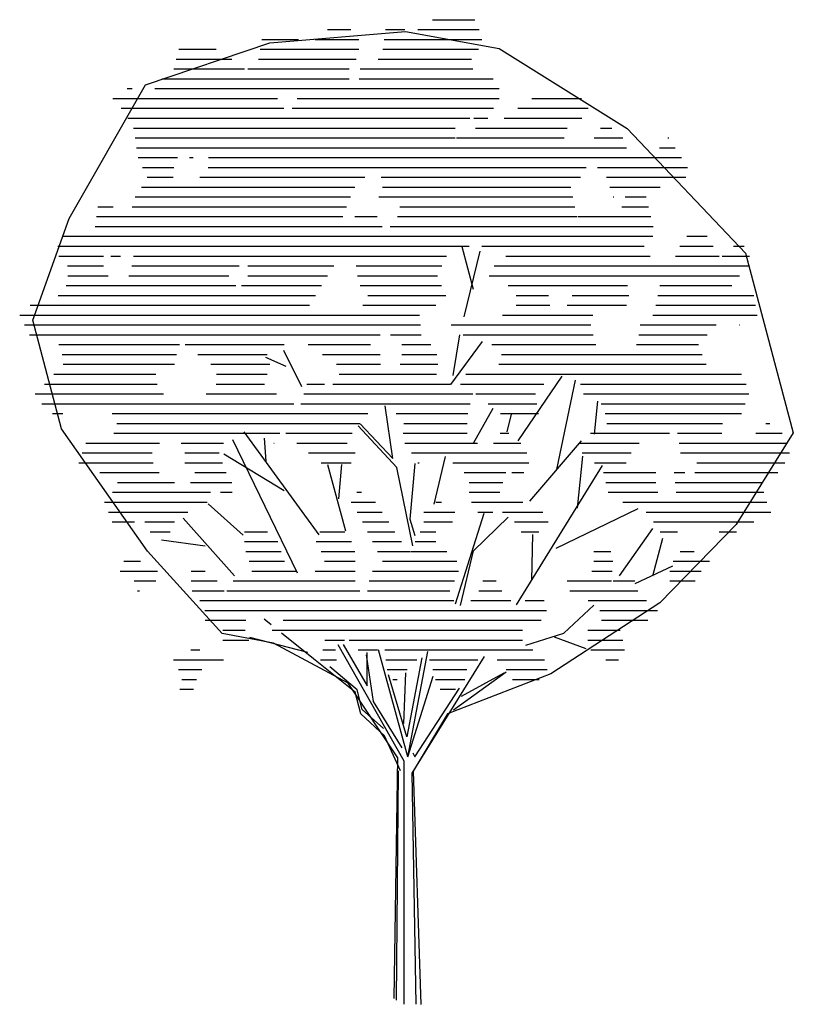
# Model space of a CAD drawing. Extents: x 26.2 to 35.7, y 27 to 39.
import ezdxf

# ---------------------------------------------------------------- set-up
doc = ezdxf.new("R2010")
doc.units = 0
doc.layers.get('0').update_dxf_attribs({"linetype": 'CONTINUOUS'})
doc.layers.add('TR_OUT', color=7, linetype='CONTINUOUS')

# ---------------------------------------------------------------- blocks, each defined once
blk = doc.blocks.new('*X')
at = {"color": 0}
for p, q in [((31.2237, 25), (31.6514, 25)), ((30.1557, 24.9), (30.3912, 24.9)), ((30.7458, 24.9), (30.9401, 24.9)), ((31.0723, 24.9), (31.697, 24.9)), ((29.4893, 24.8), (29.861, 24.8)), ((30.0293, 24.8), (30.4734, 24.8)), ((30.73, 24.8), (31.7252, 24.8)), ((28.6438, 24.7), (29.0242, 24.7)), ((29.4721, 24.7), (30.4734, 24.7)), ((30.7178, 24.7), (31.6895, 24.7)), ((28.6185, 24.6), (29.1828, 24.6)), ((29.4549, 24.6), (30.4465, 24.6)), ((30.6712, 24.6), (31.6195, 24.6)), ((28.5931, 24.5), (29.3133, 24.5)), ((29.3459, 24.5), (30.3744, 24.5)), ((30.4868, 24.5), (31.6311, 24.5)), ((28.4731, 24.4), (30.3744, 24.4)), ((30.4767, 24.4), (31.8402, 24.4)), ((28.1194, 24.3), (28.1709, 24.3)), ((28.4016, 24.3), (31.8996, 24.3)), ((27.9748, 24.2), (29.6481, 24.2)), ((29.8471, 24.2), (31.8996, 24.2)), ((32.2314, 24.2), (32.7371, 24.2)), ((28.0602, 24.1), (29.7106, 24.1)), ((29.7971, 24.1), (31.8416, 24.1)), ((32.0904, 24.1), (32.8044, 24.1)), ((28.1262, 24), (31.6027, 24)), ((31.6412, 24), (31.7858, 24)), ((31.9494, 24), (32.7408, 24)), ((28.1828, 23.9), (31.4528, 23.9)), ((31.6578, 23.9), (32.5912, 23.9)), ((32.9307, 23.9), (33.0444, 23.9)), ((28.2022, 23.8), (31.4525, 23.8)), ((31.4678, 23.8), (32.5619, 23.8)), ((32.8665, 23.8), (33.1562, 23.8)), ((33.6128, 23.8), (33.6242, 23.8)), ((28.2156, 23.7), (28.9308, 23.7)), ((28.9342, 23.7), (33.1931, 23.7)), ((33.5275, 23.7), (33.6876, 23.7)), ((28.231, 23.6), (28.6308, 23.6)), ((28.7529, 23.6), (28.7909, 23.6)), ((28.9467, 23.6), (33.751, 23.6)), ((28.2772, 23.5), (28.5947, 23.5)), ((28.9417, 23.5), (32.7825, 23.5)), ((32.8974, 23.5), (33.8143, 23.5)), ((28.3233, 23.4), (28.5865, 23.4)), ((28.8567, 23.4), (30.5334, 23.4)), ((30.7003, 23.4), (32.727, 23.4)), ((32.9904, 23.4), (33.796, 23.4)), ((28.2659, 23.3), (30.4334, 23.3)), ((30.7133, 23.3), (32.6295, 23.3)), ((33.0238, 23.3), (33.5368, 23.3)), ((28.2008, 23.2), (30.3886, 23.2)), ((30.6758, 23.2), (32.6495, 23.2)), ((33.0571, 23.2), (33.0638, 23.2)), ((33.1806, 23.2), (33.3937, 23.2)), ((27.8205, 23.1), (27.9764, 23.1)), ((28.172, 23.1), (30.3502, 23.1)), ((30.8905, 23.1), (32.6695, 23.1)), ((33.1473, 23.1), (33.4174, 23.1)), ((27.8078, 23), (30.3117, 23)), ((30.433, 23), (30.6595, 23)), ((30.8665, 23), (32.6895, 23)), ((32.6995, 23), (33.4412, 23)), ((27.795, 22.9), (30.7095, 22.9)), ((30.7938, 22.9), (33.465, 22.9)), ((27.4657, 22.8), (33.4613, 22.8)), ((33.8059, 22.8), (34.0119, 22.8)), ((27.4143, 22.7), (31.5936, 22.7)), ((31.7227, 22.7), (33.3736, 22.7)), ((33.7345, 22.7), (34.073, 22.7)), ((34.2798, 22.7), (34.3877, 22.7)), ((27.4243, 22.6), (27.88, 22.6)), ((27.955, 22.6), (28.0509, 22.6)), ((28.1837, 22.6), (31.3635, 22.6)), ((31.9664, 22.6), (33.435, 22.6)), ((33.6899, 22.6), (34.134, 22.6)), ((34.1653, 22.6), (34.4451, 22.6)), ((27.5136, 22.5), (27.88, 22.5)), ((28.1656, 22.5), (29.2575, 22.5)), ((29.3463, 22.5), (30.219, 22.5)), ((30.4475, 22.5), (31.3181, 22.5)), ((31.8498, 22.5), (34.4451, 22.5)), ((27.5157, 22.4), (27.9268, 22.4)), ((28.1383, 22.4), (29.1535, 22.4)), ((29.3463, 22.4), (30.1565, 22.4)), ((30.4617, 22.4), (31.2727, 22.4)), ((31.7998, 22.4), (34.3407, 22.4)), ((27.5001, 22.3), (29.2249, 22.3)), ((29.2825, 22.3), (30.0945, 22.3)), ((30.4889, 22.3), (31.3133, 22.3)), ((31.9911, 22.3), (33.2023, 22.3)), ((33.5331, 22.3), (34.2626, 22.3)), ((27.4196, 22.2), (30.033, 22.2)), ((30.5658, 22.2), (31.3577, 22.2)), ((32.0726, 22.2), (32.4017, 22.2)), ((32.6401, 22.2), (33.2166, 22.2)), ((33.5117, 22.2), (34.4865, 22.2)), ((27.1327, 22.1), (29.9715, 22.1)), ((30.5158, 22.1), (31.255, 22.1)), ((32.0726, 22.1), (32.4159, 22.1)), ((32.5894, 22.1), (33.1926, 22.1)), ((33.4902, 22.1), (34.5052, 22.1)), ((27.0277, 22), (31.0901, 22)), ((31.934, 22), (32.8527, 22)), ((33.4609, 22), (34.5203, 22)), ((27.077, 21.9), (31.0992, 21.9)), ((31.411, 21.9), (32.8305, 21.9)), ((33.3311, 21.9), (34.1058, 21.9)), ((34.3412, 21.9), (34.3437, 21.9)), ((27.1275, 21.8), (30.6905, 21.8)), ((30.796, 21.8), (31.1083, 21.8)), ((31.5334, 21.8), (32.8536, 21.8)), ((33.32, 21.8), (34.0137, 21.8)), ((27.4268, 21.7), (28.6501, 21.7)), ((28.7087, 21.7), (29.7157, 21.7)), ((29.9602, 21.7), (30.5916, 21.7)), ((30.9103, 21.7), (31.2065, 21.7)), ((31.8242, 21.7), (32.8809, 21.7)), ((33.2961, 21.7), (33.9236, 21.7)), ((27.4607, 21.6), (28.6215, 21.6)), ((28.8381, 21.6), (29.5408, 21.6)), ((30.103, 21.6), (30.6916, 21.6)), ((30.9116, 21.6), (31.2675, 21.6)), ((31.9239, 21.6), (33.9626, 21.6)), ((27.4684, 21.5), (28.6014, 21.5)), ((28.971, 21.5), (29.5686, 21.5)), ((30.2458, 21.5), (30.6926, 21.5)), ((30.8934, 21.5), (31.2777, 21.5)), ((31.8953, 21.5), (34.0018, 21.5)), ((27.3744, 21.4), (28.4117, 21.4)), ((29.0281, 21.4), (29.5414, 21.4)), ((30.2735, 21.4), (31.2625, 21.4)), ((31.5627, 21.4), (34.3637, 21.4)), ((27.2805, 21.3), (28.426, 21.3)), ((29.0227, 21.3), (29.5141, 21.3)), ((29.9451, 21.3), (30.1258, 21.3)), ((30.211, 21.3), (31.4053, 21.3)), ((31.5056, 21.3), (32.3523, 21.3)), ((32.7256, 21.3), (34.409, 21.3)), ((27.1865, 21.2), (28.4905, 21.2)), ((28.923, 21.2), (29.6359, 21.2)), ((29.9143, 21.2), (31.6318, 21.2)), ((31.6623, 21.2), (32.2694, 21.2)), ((32.7554, 21.2), (34.4377, 21.2)), ((27.2529, 21.1), (29.8136, 21.1)), ((29.8835, 21.1), (31.6064, 21.1)), ((31.7884, 21.1), (32.284, 21.1)), ((32.9369, 21.1), (34.4008, 21.1)), ((27.3613, 21), (27.4677, 21)), ((27.9689, 21), (30.5642, 21)), ((30.852, 21), (31.5811, 21)), ((31.9145, 21), (32.2986, 21)), ((32.9775, 21), (34.3638, 21)), ((28.0141, 20.9), (30.4827, 20.9)), ((30.9324, 20.9), (31.5755, 20.9)), ((32.9946, 20.9), (34.1676, 20.9)), ((34.6093, 20.9), (34.6491, 20.9)), ((27.986, 20.8), (29.6707, 20.8)), ((29.7337, 20.8), (30.4065, 20.8)), ((30.9228, 20.8), (31.5755, 20.8)), ((31.9109, 20.8), (31.9985, 20.8)), ((32.8264, 20.8), (33.63, 20.8)), ((33.712, 20.8), (34.1629, 20.8)), ((34.5076, 20.8), (34.7754, 20.8)), ((27.6996, 20.7), (28.4473, 20.7)), ((28.6698, 20.7), (29.098, 20.7)), ((29.6092, 20.7), (29.6147, 20.7)), ((29.8438, 20.7), (30.3554, 20.7)), ((30.9427, 20.7), (31.6793, 20.7)), ((31.8414, 20.7), (32.1212, 20.7)), ((32.7127, 20.7), (33.3214, 20.7)), ((33.7274, 20.7), (34.8301, 20.7)), ((27.6642, 20.6), (28.3723, 20.6)), ((28.7058, 20.6), (29.056, 20.6)), ((29.9609, 20.6), (30.4349, 20.6)), ((31.0088, 20.6), (32.1822, 20.6)), ((32.7415, 20.6), (33.2398, 20.6)), ((33.7428, 20.6), (34.8483, 20.6)), ((27.6288, 20.5), (28.3855, 20.5)), ((28.7064, 20.5), (29.0902, 20.5)), ((30.0901, 20.5), (30.3971, 20.5)), ((31.075, 20.5), (31.0884, 20.5)), ((31.4283, 20.5), (32.2013, 20.5)), ((32.8698, 20.5), (33.1887, 20.5)), ((33.9094, 20.5), (34.803, 20.5)), ((27.8438, 20.4), (28.4454, 20.4)), ((28.8084, 20.4), (29.1245, 20.4)), ((31.5452, 20.4), (31.9675, 20.4)), ((32.0277, 20.4), (32.1505, 20.4)), ((32.9586, 20.4), (33.493, 20.4)), ((33.6788, 20.4), (33.7874, 20.4)), ((33.8872, 20.4), (34.7305, 20.4)), ((28.0216, 20.3), (28.6009, 20.3)), ((28.764, 20.3), (29.183, 20.3)), ((31.596, 20.3), (31.9373, 20.3)), ((32.9826, 20.3), (33.493, 20.3)), ((33.6888, 20.3), (34.5681, 20.3)), ((27.9712, 20.2), (28.9675, 20.2)), ((29.0671, 20.2), (29.1876, 20.2)), ((30.4533, 20.2), (30.4993, 20.2)), ((31.596, 20.2), (31.907, 20.2)), ((33.0066, 20.2), (33.5115, 20.2)), ((33.6988, 20.2), (34.5907, 20.2)), ((27.8909, 20.1), (28.9329, 20.1)), ((30.3953, 20.1), (30.6432, 20.1)), ((31.2565, 20.1), (31.3147, 20.1)), ((31.6181, 20.1), (32.1394, 20.1)), ((33.1548, 20.1), (34.6192, 20.1)), ((27.9291, 20), (28.7364, 20)), ((30.4556, 20), (30.7104, 20)), ((31.1353, 20), (31.449, 20)), ((31.6819, 20), (31.8357, 20)), ((31.9349, 20), (32.3439, 20)), ((33.3942, 20), (34.6589, 20)), ((27.9672, 19.9), (28.1938, 19.9)), ((28.2984, 19.9), (28.6025, 19.9)), ((30.5123, 19.9), (30.7775, 19.9)), ((31.1353, 19.9), (31.4257, 19.9)), ((32.0549, 19.9), (32.3978, 19.9)), ((33.467, 19.9), (34.4884, 19.9)), ((28.3531, 19.8), (28.5584, 19.8)), ((29.3132, 19.8), (29.5442, 19.8)), ((30.077, 19.8), (30.331, 19.8)), ((30.5626, 19.8), (30.8381, 19.8)), ((31.0977, 19.8), (31.2547, 19.8)), ((32.1229, 19.8), (32.3026, 19.8)), ((33.5367, 19.8), (33.7112, 19.8)), ((34.1369, 19.8), (34.3097, 19.8)), ((29.3132, 19.7), (29.6523, 19.7)), ((30.0405, 19.7), (30.4003, 19.7)), ((30.613, 19.7), (30.9061, 19.7)), ((31.0477, 19.7), (31.2547, 19.7)), ((29.325, 19.6), (29.6853, 19.6)), ((30.0896, 19.6), (30.4342, 19.6)), ((30.6633, 19.6), (30.9914, 19.6)), ((30.9978, 19.6), (31.3688, 19.6)), ((32.8619, 19.6), (33.033, 19.6)), ((33.7374, 19.6), (33.8806, 19.6)), ((28.0875, 19.5), (28.2559, 19.5)), ((29.3609, 19.5), (29.7182, 19.5)), ((30.1235, 19.5), (30.4358, 19.5)), ((30.7136, 19.5), (31.4687, 19.5)), ((32.8619, 19.5), (33.0555, 19.5)), ((33.6688, 19.5), (34.037, 19.5)), ((28.0486, 19.4), (28.4274, 19.4)), ((28.7707, 19.4), (28.912, 19.4)), ((29.3859, 19.4), (29.8328, 19.4)), ((30.0316, 19.4), (30.4358, 19.4)), ((30.6137, 19.4), (31.4856, 19.4)), ((32.8417, 19.4), (33.0476, 19.4)), ((33.6334, 19.4), (33.9529, 19.4)), ((28.1893, 19.3), (28.4127, 19.3)), ((28.7707, 19.3), (29.0333, 19.3)), ((29.1954, 19.3), (30.4358, 19.3)), ((30.5776, 19.3), (31.4476, 19.3)), ((31.7343, 19.3), (31.8679, 19.3)), ((32.5923, 19.3), (33.0397, 19.3)), ((33.0587, 19.3), (33.2772, 19.3)), ((33.6337, 19.3), (33.8912, 19.3)), ((28.2254, 19.2), (28.2447, 19.2)), ((28.7807, 19.2), (29.1064, 19.2)), ((29.1331, 19.2), (30.4846, 19.2)), ((30.5622, 19.2), (31.3986, 19.2)), ((31.6929, 19.2), (31.9283, 19.2)), ((32.618, 19.2), (33.3077, 19.2)), ((28.8581, 19.1), (31.4376, 19.1)), ((31.6115, 19.1), (32.0176, 19.1)), ((32.163, 19.1), (32.3564, 19.1)), ((32.8034, 19.1), (33.3954, 19.1)), ((28.9106, 19), (32.3808, 19)), ((32.9213, 19), (33.5088, 19)), ((28.9132, 18.9), (29.3247, 18.9)), ((29.7046, 18.9), (32.3259, 18.9)), ((32.9404, 18.9), (33.4089, 18.9)), ((29.0914, 18.8), (29.3195, 18.8)), ((29.593, 18.8), (32.1385, 18.8)), ((32.8004, 18.8), (33.1298, 18.8)), ((29.0914, 18.7), (29.3573, 18.7)), ((30.1296, 18.7), (30.3296, 18.7)), ((30.3744, 18.7), (32.1385, 18.7)), ((32.8004, 18.7), (33.1579, 18.7)), ((28.7675, 18.6), (28.8595, 18.6)), ((30.1073, 18.6), (30.2378, 18.6)), ((30.4683, 18.6), (30.6639, 18.6)), ((30.7391, 18.6), (32.243, 18.6)), ((32.8318, 18.6), (33.1748, 18.6)), ((28.5898, 18.5), (29.099, 18.5)), ((30.0849, 18.5), (30.248, 18.5)), ((30.7483, 18.5), (31.0641, 18.5)), ((31.1909, 18.5), (31.6844, 18.5)), ((31.8807, 18.5), (32.3608, 18.5)), ((32.9822, 18.5), (33.111, 18.5)), ((28.6402, 18.4), (28.8782, 18.4)), ((30.7626, 18.4), (30.9641, 18.4)), ((31.2254, 18.4), (31.5697, 18.4)), ((31.9702, 18.4), (32.3889, 18.4)), ((28.6756, 18.3), (28.8231, 18.3)), ((30.8187, 18.3), (30.8642, 18.3)), ((31.2515, 18.3), (31.551, 18.3)), ((32.034, 18.3), (32.306, 18.3)), ((28.6566, 18.2), (28.7943, 18.2)), ((31.3009, 18.2), (31.4553, 18.2))]:
    blk.add_line(p, q, dxfattribs=at)

msp = doc.modelspace()

# ---------------------------------------------------------------- linework, layer by layer
at = {"color": 0}
for p, q in [((31.765, 35.71), (31.627, 36.232)), ((31.655, 35.38), (31.847, 36.177)), ((31.517, 34.665), (31.6, 35.16)), ((31.49, 34.555), (31.875, 35.077)), ((29.675, 34.527), (29.455, 34.967)), ((29.483, 34.775), (29.235, 34.885)), ((32.313, 33.866), (32.849, 34.657)), ((32.784, 33.518), (33.009, 34.608)), ((33.242, 33.95), (33.283, 34.35)), ((30.782, 33.653), (30.691, 34.296)), ((31.767, 33.839), (32.008, 34.265)), ((32.178, 33.977), (32.229, 34.194)), ((29.883, 32.721), (28.972, 33.977)), ((30.831, 33.543), (30.36, 34.05)), ((30.384, 34.075), (30.782, 33.653)), ((29.619, 32.255), (28.833, 33.878)), ((29.238, 33.62), (29.218, 33.902)), ((32.452, 33.133), (33.083, 33.866)), ((29.459, 33.26), (28.722, 33.706)), ((31.289, 33.096), (31.424, 33.678)), ((33.034, 33.047), (33.099, 33.679)), ((30.21, 32.768), (29.989, 33.573)), ((30.126, 33.162), (30.162, 33.579)), ((31.027, 32.588), (30.831, 33.543)), ((31.052, 33.592), (30.99, 32.912)), ((32.29, 31.87), (33.341, 33.567)), ((28.957, 32.719), (28.53, 33.099)), ((32.776, 32.559), (33.775, 33.043)), ((28.853, 32.224), (28.227, 32.924)), ((30.99, 32.912), (31.052, 32.715)), ((31.549, 31.879), (31.895, 32.985)), ((31.768, 32.527), (32.19, 32.936)), ((33.545, 32.224), (33.955, 32.801)), ((28.493, 32.584), (27.964, 32.658)), ((32.477, 32.17), (32.489, 32.727)), ((33.955, 32.224), (34.074, 32.682)), ((31.609, 31.859), (31.768, 32.527)), ((33.738, 32.129), (34.196, 32.346)), ((32.87, 31.523), (33.234, 31.863)), ((29.298, 31.627), (29.213, 31.695)), ((29.746, 31.286), (29.041, 31.47)), ((29.815, 31.212), (29.425, 31.525)), ((32.403, 31.376), (32.87, 31.523)), ((32.751, 31.478), (33.136, 31.335)), ((30.921, 29.962), (30.115, 31.382)), ((30.176, 31.384), (30.47, 30.88)), ((30.323, 30.806), (29.815, 31.212)), ((30.458, 31.261), (30.544, 30.692)), ((30.47, 30.88), (30.47, 31.286)), ((30.966, 30.016), (30.608, 31.319)), ((31.138, 31.224), (30.954, 30.261)), ((30.966, 30.016), (31.209, 31.3)), ((31.019, 29.819), (31.9, 31.241)), ((30.348, 30.831), (30.016, 31.113)), ((30.954, 30.261), (30.732, 31.015)), ((30.917, 30.421), (30.941, 31.04)), ((30.966, 30.016), (31.274, 30.999)), ((31.523, 30.589), (32.166, 31.052)), ((31.621, 30.757), (32.141, 31.04)), ((31.052, 30.016), (31.596, 30.855)), ((30.393, 30.54), (30.323, 30.806)), ((30.409, 30.593), (30.348, 30.831)), ((30.544, 30.692), (30.892, 30.126)), ((30.683, 30.274), (30.393, 30.54)), ((30.671, 30.36), (30.409, 30.593)), ((30.876, 29.844), (30.683, 30.274)), ((31.027, 30.065), (31.052, 30.016)), ((30.921, 27.001), (30.921, 29.962)), ((30.827, 27.05), (30.851, 29.844)), ((31.068, 27.001), (31.019, 29.819))]:
    msp.add_line(p, q, dxfattribs=at)
at = {"layer": 'TR_OUT', "color": 0}
msp.add_lwpolyline([(30.798, 27.07), (30.844, 30.003), (30.24, 30.913), (29.33, 31.401), (28.702, 31.52), (27.792, 32.521), (26.743, 34.013), (26.394, 35.339), (26.837, 36.577), (27.768, 38.205), (29.285, 38.718), (30.938, 38.857), (32.078, 38.648), (33.64, 37.672), (35.084, 36.155), (35.666, 33.965), (34.969, 32.849), (34.038, 31.893), (32.709, 31.028), (31.45, 30.54), (31.032, 29.843), (31.126, 27)], dxfattribs=at)

# ---------------------------------------------------------------- block references
at = {"color": 0, "xscale": 1.2, "yscale": 1.2, "zscale": 1.2}
msp.add_blockref('*X', (-6.2, 9), dxfattribs=at)

doc.saveas('drawing.dxf')
